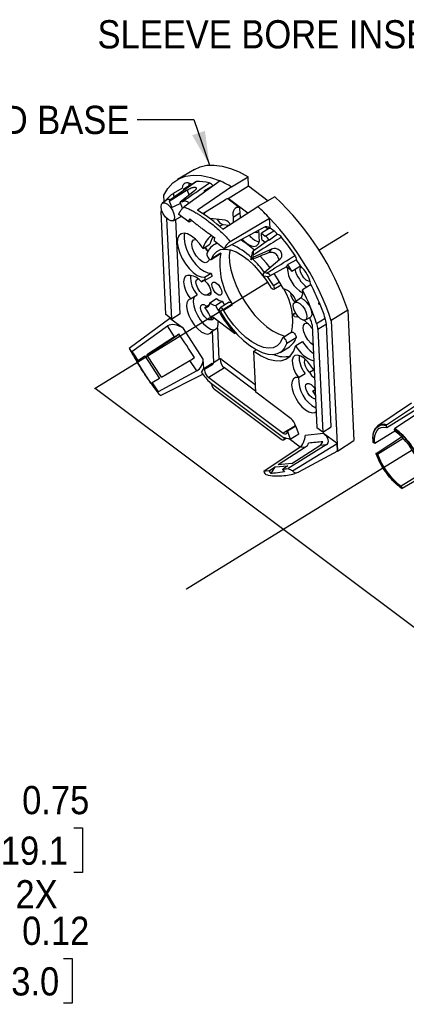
# Model space of a CAD drawing. Header units: inches. Extents: x 0.2 to 11, y 0 to 8.2.
# Tile 21 of 24: x 6 to 7.7, y 3.4 to 7.8. Entities that reach past the tile are written whole.
import ezdxf

# ---------------------------------------------------------------- set-up
doc = ezdxf.new("R2010")
doc.units = ezdxf.units.IN
doc.header["$MEASUREMENT"] = 0
doc.linetypes.add('SLD-Solid', pattern=[0])
for name, color, linetype, lineweight in [('DIMENSIONS', 140, 'SLD-Solid', 25), ('SLD-0', 7, 'SLD-Solid', 25), ('TEXT', 140, 'SLD-Solid', 25)]:
    doc.layers.add(name, color=color, linetype=linetype, lineweight=lineweight)
doc.styles.add('SLDTEXTSTYLE0', font='GOTHIC.TTF', dxfattribs={"width": 0.913})
doc.dimstyles.new('SLDDIMSTYLE8', dxfattribs={"dimtxt": 0.125, "dimasz": 0.15, "dimexe": 0, "dimexo": 0.0625, "dimgap": 0.03125, "dimtad": 0, "dimtih": 1, "dimtoh": 1, "dimrnd": 1e-09, "dimdsep": 46, "dimtxsty": 'SLDTEXTSTYLE0', "dimsah": 1, "dimcen": 0, "dimadec": 0, "dimazin": 2, "dimtfac": 1, "dimtofl": 0, "dimtmove": 0, "dimatfit": 3, "dimfxl": 0, "dimfrac": 2, "dimtolj": 1, "dimtzin": 12, "dimarcsym": 0})
doc.dimstyles.new('SLDDIMSTYLE9', dxfattribs={"dimtxt": 0.125, "dimasz": 0.15, "dimexe": 0, "dimexo": 0.0625, "dimgap": 0.03125, "dimtad": 0, "dimtih": 1, "dimtoh": 1, "dimrnd": 1e-09, "dimdsep": 46, "dimtxsty": 'SLDTEXTSTYLE0', "dimsah": 1, "dimcen": 0, "dimadec": 0, "dimazin": 2, "dimtfac": 1, "dimtofl": 0, "dimtmove": 0, "dimatfit": 3, "dimfxl": 0, "dimfrac": 2, "dimtolj": 1, "dimtzin": 12, "dimarcsym": 0})

# ---------------------------------------------------------------- blocks, each defined once
blk = doc.blocks.new('_D_10')
at = {"layer": 'DIMENSIONS'}
for p, q in [((4.8933, 3.8073), (5.5636, 4.1943)), ((5.5636, 4.1943), (5.8136, 4.1943)), ((5.9078, 4.2127), (5.8698, 4.2127)), ((5.8698, 4.2127), (5.8698, 4.0143)), ((6.2311, 4.2127), (6.2692, 4.2127)), ((6.2692, 4.2127), (6.2692, 4.0143)), ((5.8698, 4.0143), (5.9078, 4.0143)), ((6.2692, 4.0143), (6.2311, 4.0143))]:
    blk.add_line(p, q, dxfattribs=at)
blk.add_solid([(4.8933, 3.8073), (5.0382, 3.8563), (5.0082, 3.9083)], dxfattribs=at)
at = {"layer": 'DIMENSIONS', "char_height": 0.125, "attachment_point": 1, "style": 'SLDTEXTSTYLE0'}
for s, insert in [('%%c', (5.8136, 4.3978)), ('0.75', (6.0021, 4.3978)), ('19.1', (5.9078, 4.1739))]:
    blk.add_mtext(s, dxfattribs=dict(at, insert=insert))
blk = doc.blocks.new('_D_13')
at = {"layer": 'DIMENSIONS'}
for p, q in [((4.9996, 3.6348), (5.5323, 3.7776)), ((5.5323, 3.7776), (5.7511, 3.7776)), ((5.954, 3.6343), (5.9159, 3.6343)), ((5.9159, 3.6343), (5.9159, 3.4358)), ((6.1849, 3.6343), (6.223, 3.6343)), ((6.223, 3.6343), (6.223, 3.4358)), ((5.9159, 3.4358), (5.954, 3.4358)), ((6.223, 3.4358), (6.1849, 3.4358))]:
    blk.add_line(p, q, dxfattribs=at)
blk.add_solid([(4.9996, 3.6348), (5.1523, 3.6447), (5.1368, 3.7026)], dxfattribs=at)
at = {"layer": 'DIMENSIONS', "char_height": 0.125, "attachment_point": 1, "style": 'SLDTEXTSTYLE0'}
for s, insert in [('2X', (5.9725, 3.9809)), ('%%c', (5.8136, 3.8193)), ('0.12', (6.0021, 3.8193)), ('3.0', (5.954, 3.5955))]:
    blk.add_mtext(s, dxfattribs=dict(at, insert=insert))

msp = doc.modelspace()

# ---------------------------------------------------------------- linework, layer by layer
for p, q in [((6.764, 7.1262), (6.689, 7.0819)), ((6.7703, 7.0714), (6.6552, 6.9905)), ((6.7519, 7.0604), (6.7143, 7.0372)), ((6.8771, 7.0754), (6.7181, 6.9601)), ((6.928, 7.049), (7.0011, 7.0941)), ((7.003, 7.0533), (7.0011, 7.0941)), ((6.6527, 6.9859), (6.7316, 7.0357)), ((6.672, 7.0207), (6.7097, 7.044)), ((6.7642, 7.0322), (6.7006, 6.9807)), ((6.7143, 7.0372), (6.7181, 7.0347)), ((6.7407, 7.0132), (6.7316, 7.0357)), ((6.928, 7.0491), (6.7781, 6.9456)), ((6.8461, 7.0535), (6.8064, 7.031)), ((6.8096, 7.0264), (6.8064, 7.031)), ((6.9131, 6.9975), (7.003, 7.0533)), ((6.928, 7.049), (6.928, 7.0491)), ((7.003, 7.0533), (7.0901, 6.9879)), ((6.6426, 6.9916), (6.6218, 6.977)), ((6.6305, 6.9831), (6.6291, 7.0121)), ((6.6527, 6.9859), (6.6643, 6.9574)), ((6.7113, 6.9542), (6.7006, 6.9807)), ((6.8016, 6.9308), (6.9012, 6.9926)), ((6.9111, 6.997), (6.9636, 6.9576)), ((6.9995, 6.9326), (6.9131, 6.9975)), ((7.1198, 7.005), (7.0445, 6.9616)), ((6.6378, 6.4837), (6.6162, 6.9397)), ((6.8899, 6.8617), (7.0445, 6.9617)), ((6.9348, 6.9153), (6.9644, 6.9336)), ((6.6637, 6.4643), (6.6426, 6.9091)), ((6.67, 6.8989), (6.7058, 6.9182)), ((6.7013, 6.4875), (6.6815, 6.9051)), ((6.74, 6.8926), (6.6944, 6.9268)), ((6.7523, 6.9002), (6.74, 6.8926)), ((6.8338, 6.9093), (6.8321, 6.9093)), ((6.9002, 6.9024), (6.8338, 6.9093)), ((6.9223, 6.8068), (7.0966, 6.9107)), ((7.0966, 6.9106), (7.0966, 6.9107)), ((7.0987, 6.867), (7.0966, 6.9106)), ((6.8892, 6.8826), (6.8757, 6.8742)), ((6.8892, 6.8826), (6.9176, 6.8796)), ((7.0674, 6.8679), (6.8962, 6.7753)), ((7.0954, 6.8664), (7.06, 6.8446)), ((7.0614, 6.8156), (7.06, 6.8446)), ((7.06, 6.8446), (7.0775, 6.8314)), ((7.0775, 6.8314), (7.1152, 6.8546)), ((7.078, 6.8719), (7.0898, 6.863)), ((7.0963, 6.8657), (7.0954, 6.8664)), ((7.0963, 6.8657), (7.0987, 6.867)), ((7.1152, 6.8546), (7.0987, 6.867)), ((7.3148, 6.7688), (7.4433, 6.8482)), ((6.8626, 6.8006), (6.8492, 6.7923)), ((6.8962, 6.7753), (6.8506, 6.8096)), ((7.0916, 6.8126), (7.0234, 6.7647)), ((7.0614, 6.8156), (7.0781, 6.8031)), ((7.132, 6.8391), (7.0965, 6.8133)), ((6.8025, 6.7766), (6.8322, 6.7949)), ((6.8803, 6.7558), (6.8394, 6.7305)), ((6.8803, 6.7558), (6.8786, 6.7536)), ((7.0235, 6.7385), (7.1067, 6.7752)), ((7.094, 6.7586), (7.1067, 6.7752)), ((7.1191, 6.7567), (7.1184, 6.7557)), ((6.8377, 6.7283), (6.8786, 6.7536)), ((7.0235, 6.7385), (7.0138, 6.7259)), ((7.1413, 6.7282), (7.0743, 6.6696)), ((7.1362, 6.7335), (7.1355, 6.7326)), ((7.2158, 6.7261), (7.1763, 6.7057)), ((6.8086, 6.6491), (6.8382, 6.6674)), ((7.0647, 6.6571), (7.0743, 6.6696)), ((7.0968, 6.6548), (7.1732, 6.696)), ((7.1949, 6.6766), (7.2325, 6.6998)), ((6.3256, 6.1579), (7.0865, 6.6278)), ((6.7951, 6.6282), (6.8078, 6.636)), ((6.8122, 6.6357), (6.8418, 6.654)), ((7.1132, 6.6126), (7.1401, 6.6292)), ((6.8371, 6.5813), (6.8183, 6.5697)), ((7.1149, 6.5959), (7.1476, 6.6161)), ((7.2795, 6.6165), (7.2418, 6.5932)), ((6.7464, 6.5536), (6.776, 6.572)), ((6.8323, 6.5366), (6.8619, 6.5549)), ((6.8574, 6.5245), (6.887, 6.5428)), ((6.9181, 6.5384), (6.8772, 6.5131)), ((6.887, 6.5428), (6.8966, 6.5251)), ((7.2375, 6.5597), (7.2067, 6.5381)), ((6.8099, 6.5154), (6.8301, 6.5279)), ((6.8921, 6.503), (6.933, 6.5283)), ((7.4421, 6.5033), (7.3691, 6.457)), ((7.4421, 6.5033), (7.4695, 5.9263)), ((6.6554, 6.4672), (6.4757, 6.3344)), ((6.6637, 6.4643), (6.6378, 6.4837)), ((6.655, 6.4669), (6.6548, 6.4709)), ((6.7151, 6.4224), (6.6554, 6.4672)), ((6.7013, 6.4875), (6.6637, 6.4643)), ((6.9418, 6.3999), (6.8391, 6.4769)), ((6.8391, 6.4769), (6.8399, 6.4603)), ((6.8399, 6.4603), (6.8516, 6.4676)), ((7.2025, 6.4872), (7.2107, 6.4923)), ((7.2549, 6.4601), (7.2773, 6.4721)), ((7.3045, 6.4451), (7.3422, 6.4684)), ((7.3691, 6.457), (7.3965, 5.8792)), ((6.4877, 6.3201), (6.645, 6.4337)), ((6.6763, 6.3857), (6.645, 6.4337)), ((6.8031, 6.2872), (6.7151, 6.4224)), ((6.8423, 6.4107), (6.866, 6.4253)), ((6.8423, 6.4107), (6.8488, 6.2723)), ((6.866, 6.4253), (6.8725, 6.287)), ((7.1953, 6.406), (7.1544, 6.3807)), ((7.2839, 6.4387), (7.3056, 5.9827)), ((7.3098, 6.4192), (7.3474, 6.4425)), ((7.3098, 6.4192), (7.3314, 5.9633)), ((7.3691, 5.9865), (7.3474, 6.4425)), ((6.6763, 6.3857), (6.5533, 6.3062)), ((6.5543, 6.3046), (6.6839, 6.3877)), ((6.6972, 6.3963), (6.6836, 6.3875)), ((6.6839, 6.3877), (6.6836, 6.3875)), ((6.9418, 6.3999), (6.9471, 6.4032)), ((7.2135, 6.3814), (7.1726, 6.3561)), ((7.2121, 6.3464), (7.2417, 6.3647)), ((6.4877, 6.3201), (6.4757, 6.3344)), ((6.4877, 6.3201), (6.4973, 6.3053)), ((7.0262, 6.3213), (7.0374, 6.3283)), ((7.0348, 6.1401), (7.0262, 6.3213)), ((7.1429, 6.3167), (7.1838, 6.3419)), ((6.5123, 6.2796), (6.4973, 6.3053)), ((6.4973, 6.3053), (6.5134, 6.2805)), ((6.5089, 6.2765), (6.5452, 6.301)), ((6.509, 6.2765), (6.519, 6.2599)), ((6.5134, 6.2805), (6.5123, 6.2796)), ((6.5134, 6.2805), (6.5452, 6.301)), ((6.5452, 6.301), (6.6095, 6.2016)), ((6.618, 6.2066), (6.5533, 6.3062)), ((6.618, 6.2066), (6.7442, 6.2813)), ((6.7743, 6.235), (6.7442, 6.2813)), ((6.8051, 6.2454), (6.8031, 6.2872)), ((6.8488, 6.2723), (6.8725, 6.287)), ((6.8864, 6.2839), (7.0332, 6.1738)), ((6.7743, 6.235), (6.6033, 6.1425)), ((6.7952, 6.2273), (6.8049, 6.2453)), ((6.8049, 6.2453), (6.8426, 6.2685)), ((6.8078, 6.2417), (6.8454, 6.265)), ((6.8972, 6.2485), (6.827, 6.2051)), ((7.0346, 6.1455), (6.8972, 6.2485)), ((7.2728, 6.2286), (7.2911, 6.2399)), ((6.6095, 6.2016), (6.5772, 6.1824)), ((6.6141, 6.1259), (6.8006, 6.2206)), ((6.827, 6.2051), (7.1557, 5.9585)), ((7.2239, 6.2048), (7.2535, 6.2231)), ((6.3218, 6.1555), (6.3256, 6.1579)), ((6.3256, 6.1579), (8.2832, 4.6891)), ((6.5772, 6.1824), (6.5762, 6.1817)), ((6.5922, 6.1594), (6.5762, 6.1817)), ((6.5772, 6.1824), (6.5922, 6.1594)), ((6.5922, 6.1594), (6.6033, 6.1425)), ((7.1513, 5.943), (6.8333, 6.1816)), ((6.8393, 6.1765), (6.8392, 6.1772)), ((7.1478, 5.9311), (6.8528, 6.1525)), ((7.2883, 6.1471), (7.2975, 6.1528)), ((7.2883, 6.1471), (7.2978, 6.1472)), ((7.2987, 6.1272), (7.2883, 6.1471)), ((7.1914, 6.0227), (7.0348, 6.1401)), ((7.724, 6.0919), (7.5751, 5.9916)), ((7.6126, 5.9966), (7.7634, 6.097)), ((7.6146, 5.9845), (7.7746, 6.0833)), ((7.8011, 6.08), (7.6495, 5.98)), ((7.2102, 5.9922), (7.1557, 5.9585)), ((7.2104, 5.9911), (7.1728, 5.9679)), ((7.2131, 5.9905), (7.1755, 5.9673)), ((7.2253, 5.9561), (7.2131, 5.9905)), ((7.3314, 5.9633), (7.3056, 5.9827)), ((7.3314, 5.9633), (7.3691, 5.9865)), ((7.6146, 5.9845), (7.6117, 5.994)), ((7.6501, 5.9685), (7.6484, 5.9775)), ((7.1575, 5.9289), (7.1702, 5.9372)), ((7.1597, 5.9403), (7.16, 5.9359)), ((7.1646, 5.9388), (7.16, 5.9359)), ((7.1755, 5.9673), (7.1877, 5.9328)), ((7.2311, 5.8976), (7.1826, 5.934)), ((7.1877, 5.9328), (7.2253, 5.9561)), ((7.3348, 5.9575), (7.2536, 5.9492)), ((7.3945, 5.9127), (7.3348, 5.9575)), ((7.6501, 5.9685), (7.5618, 5.9139)), ((7.5671, 5.8698), (7.6798, 5.9426)), ((7.5735, 5.8663), (7.6874, 5.9366)), ((6.7296, 5.2696), (7.7267, 5.8854)), ((7.0714, 5.7913), (7.2275, 5.895)), ((7.2553, 5.8978), (7.1345, 5.8192)), ((7.3468, 5.9072), (7.178, 5.8022)), ((7.1943, 5.8253), (7.318, 5.9042)), ((7.1975, 5.7929), (7.3945, 5.9127)), ((7.2553, 5.8978), (7.2275, 5.895)), ((7.3468, 5.9072), (7.318, 5.9042)), ((7.3961, 5.8797), (7.3945, 5.9127)), ((7.3965, 5.8792), (7.4695, 5.9263)), ((7.5618, 5.9139), (7.5547, 5.9178)), ((7.3961, 5.8797), (7.2238, 5.7872)), ((7.5735, 5.8663), (7.5668, 5.8686)), ((7.0953, 5.7937), (7.1204, 5.81)), ((7.1036, 5.7808), (7.1204, 5.81)), ((7.1204, 5.81), (7.1776, 5.8147)), ((7.1943, 5.8253), (7.1345, 5.8192)), ((7.1776, 5.8147), (7.1542, 5.7997)), ((7.1542, 5.7997), (7.1691, 5.8012)), ((7.1554, 5.7971), (7.1542, 5.7997)), ((7.1691, 5.8012), (7.1554, 5.7971)), ((7.1554, 5.7971), (7.1617, 5.7877)), ((7.1691, 5.8012), (7.178, 5.8022)), ((7.0714, 5.7913), (7.0815, 5.7923)), ((7.089, 5.7737), (7.0814, 5.7753)), ((7.0815, 5.7923), (7.0953, 5.7937)), ((7.0965, 5.7912), (7.0815, 5.7923)), ((7.0953, 5.7937), (7.0965, 5.7912)), ((7.1036, 5.7808), (7.0965, 5.7912)), ((7.7671, 5.779), (7.6788, 5.7244)), ((7.7661, 5.7631), (7.6822, 5.7148)), ((7.6788, 5.7244), (7.6805, 5.7155)), ((7.1591, 5.5325), (7.159, 5.5348)), ((6.7297, 5.2674), (6.7296, 5.2696))]:
    msp.add_line(p, q)
at = {"flags": 128}
for points in [[(6.764, 7.1262), (6.7894, 7.1378), (6.819, 7.1445), (6.8513, 7.1456), (6.8861, 7.141), (6.9229, 7.1308), (6.9613, 7.1151), (7.0011, 7.0941)], [(6.6291, 7.0121), (6.6466, 7.0426), (6.6687, 7.0671), (6.695, 7.0852), (6.7252, 7.0967), (6.759, 7.1015), (6.7958, 7.0994), (6.8354, 7.0907), (6.8771, 7.0752)], [(6.7729, 7.0724), (6.7382, 7.0481), (6.6542, 6.9893)], [(6.7519, 7.0604), (6.7438, 7.0644), (6.7362, 7.0667), (6.7292, 7.0672), (6.7231, 7.0659), (6.7179, 7.0628), (6.7139, 7.0581), (6.7112, 7.0517), (6.7097, 7.044)], [(6.7398, 7.0658), (6.7391, 7.0539), (6.7392, 7.0526)], [(6.7556, 7.0611), (6.7538, 7.0608), (6.7519, 7.0604)], [(6.6162, 6.9609), (6.6179, 6.9721), (6.6239, 6.9781), (6.6334, 6.9781), (6.6448, 6.972), (6.6564, 6.9608), (6.6666, 6.9461), (6.6736, 6.9303), (6.6765, 6.9156), (6.6749, 6.9044), (6.6688, 6.8984), (6.6594, 6.8984), (6.648, 6.9045), (6.6363, 6.9157), (6.6262, 6.9304), (6.6191, 6.9462), (6.6162, 6.9609)], [(6.806, 6.9278), (6.8121, 6.9351), (6.8134, 6.9381)], [(6.9636, 6.9576), (6.9562, 6.9583), (6.9496, 6.9571), (6.9439, 6.9541), (6.9395, 6.9493), (6.9363, 6.9428), (6.9344, 6.9349), (6.9339, 6.9256), (6.9348, 6.9153)], [(6.9651, 6.9585), (6.9639, 6.9517), (6.9644, 6.9336)], [(6.9644, 6.9336), (6.9656, 6.9151), (6.9662, 6.9119)], [(6.9348, 6.9153), (6.936, 6.8968), (6.9367, 6.8928)], [(6.8025, 6.7766), (6.7867, 6.7985), (6.7692, 6.8172), (6.7512, 6.8316), (6.7338, 6.8407), (6.7181, 6.844), (6.7049, 6.8414), (6.6953, 6.8329), (6.6896, 6.8191), (6.6883, 6.8008), (6.6915, 6.7792), (6.6989, 6.7556), (6.7102, 6.7314), (6.7245, 6.7081), (6.7411, 6.6872), (6.7589, 6.67), (6.7768, 6.6574), (6.7937, 6.6503), (6.8086, 6.6491)], [(6.7211, 6.8438), (6.7192, 6.8374), (6.718, 6.8191), (6.7211, 6.7975), (6.7286, 6.7739), (6.7398, 6.7497), (6.7541, 6.7264), (6.7707, 6.7055), (6.7885, 6.6883), (6.8064, 6.6757), (6.8233, 6.6686), (6.8382, 6.6674)], [(7.0483, 6.8519), (7.0465, 6.849), (7.0394, 6.8457), (7.0304, 6.8479)], [(6.8286, 6.7313), (6.827, 6.7232), (6.821, 6.7153), (6.8113, 6.7134), (6.7991, 6.7177), (6.7858, 6.7277), (6.7731, 6.7421), (6.7625, 6.7592), (6.7553, 6.777), (6.7523, 6.7934), (6.7539, 6.8063), (6.7599, 6.8141), (6.7696, 6.816), (6.7706, 6.8159)], [(6.8474, 6.8298), (6.8409, 6.8187), (6.8322, 6.7949)], [(6.9755, 6.8182), (6.9797, 6.8136), (6.9961, 6.7988), (7.0122, 6.7893), (7.0267, 6.7856), (7.0386, 6.7881), (7.0469, 6.7966), (7.051, 6.8105), (7.0504, 6.8286)], [(7.0965, 6.8133), (7.0932, 6.8133), (7.0916, 6.8126)], [(6.81, 6.7811), (6.8176, 6.7695), (6.8207, 6.7655)], [(6.8115, 6.7821), (6.8184, 6.7702), (6.8227, 6.7608)], [(6.8394, 6.7305), (6.8491, 6.7497), (6.8627, 6.7635), (6.8799, 6.7717), (6.9003, 6.7741), (6.9233, 6.7705), (6.9482, 6.7611), (6.9744, 6.7461), (7.0013, 6.7259), (7.0279, 6.7011), (7.0537, 6.6723), (7.078, 6.6403), (7.1, 6.606)], [(6.9213, 6.771), (6.921, 6.7697), (6.9182, 6.7438), (6.9196, 6.7145), (6.9252, 6.6824), (6.9348, 6.6483), (6.9482, 6.6132), (6.9651, 6.5779), (6.985, 6.5433), (7.0074, 6.5105), (7.0317, 6.4801), (7.0573, 6.453), (7.0835, 6.4299), (7.1097, 6.4114), (7.1351, 6.398), (7.1591, 6.39), (7.1671, 6.3885)], [(6.8195, 6.7529), (6.8192, 6.7488), (6.8204, 6.7437), (6.823, 6.7383), (6.8265, 6.7334), (6.8306, 6.7297), (6.8344, 6.7279), (6.8375, 6.7282), (6.8394, 6.7305)], [(7.0985, 6.6913), (7.0826, 6.7115), (7.0551, 6.7427)], [(7.276, 6.631), (7.2682, 6.6312), (7.2584, 6.6364), (7.2484, 6.646), (7.2397, 6.6586), (7.2337, 6.6722), (7.2312, 6.6848), (7.2326, 6.6944), (7.2348, 6.6976)], [(6.7459, 6.6564), (6.7336, 6.6576), (6.7239, 6.6532), (6.7179, 6.6435), (6.7158, 6.6294), (6.718, 6.6118), (6.7242, 6.5923), (6.7339, 6.5724), (6.7464, 6.5536)], [(6.8183, 6.5697), (6.8094, 6.5698), (6.7987, 6.5757), (6.7878, 6.5866), (6.7786, 6.6006), (6.7726, 6.6154), (6.7708, 6.6285), (6.7734, 6.638), (6.78, 6.642), (6.7806, 6.6421)], [(6.8072, 6.6356), (6.8092, 6.6341), (6.8201, 6.6232), (6.8292, 6.6092), (6.8353, 6.5945), (6.8371, 6.5813), (6.8345, 6.5719), (6.8278, 6.5678), (6.8183, 6.5697)], [(6.8851, 6.582), (6.8839, 6.5739), (6.8795, 6.5695), (6.8726, 6.5695), (6.8643, 6.5739), (6.8558, 6.5821), (6.8484, 6.5928), (6.8432, 6.6044), (6.8411, 6.6151), (6.8423, 6.6232), (6.8467, 6.6276), (6.8536, 6.6276), (6.8619, 6.6232), (6.8704, 6.615), (6.8778, 6.6043), (6.883, 6.5927), (6.8851, 6.582)], [(7.1132, 6.6126), (7.0904, 6.6483), (7.087, 6.6531)], [(7.1573, 6.5984), (7.1348, 6.6379), (7.1169, 6.6657)], [(7.1132, 6.6126), (7.1158, 6.6071), (7.1169, 6.602), (7.1165, 6.598), (7.1146, 6.5958), (7.1115, 6.5955), (7.1076, 6.5974), (7.1036, 6.6011), (7.1, 6.606)], [(6.7464, 6.5536), (6.7366, 6.5479), (6.7306, 6.5366), (6.729, 6.5207), (6.7317, 6.5014), (6.7388, 6.4802), (6.7495, 6.4586), (6.763, 6.4384), (6.7784, 6.421), (6.7945, 6.4078), (6.8101, 6.3997), (6.8239, 6.3975), (6.8349, 6.4013), (6.8423, 6.4107)], [(6.7657, 6.5655), (6.7605, 6.5557), (6.7586, 6.5405), (6.7608, 6.5221), (6.7671, 6.5016), (6.777, 6.4806), (6.7898, 6.4606), (6.8045, 6.4429), (6.82, 6.429), (6.8354, 6.4198), (6.8494, 6.4159), (6.8506, 6.4158)], [(6.9181, 6.5384), (6.9184, 6.5385), (6.9216, 6.5388), (6.9254, 6.5369), (6.9295, 6.5332), (6.933, 6.5283)], [(7.2012, 6.522), (7.2028, 6.5332), (7.2089, 6.5392), (7.2183, 6.5392), (7.2297, 6.5331), (7.2414, 6.5219), (7.2515, 6.5072), (7.2586, 6.4914), (7.2615, 6.4768), (7.2598, 6.4656), (7.2538, 6.4595), (7.2443, 6.4596), (7.2329, 6.4657), (7.2213, 6.4769), (7.2111, 6.4915), (7.2041, 6.5074), (7.2012, 6.522)], [(7.2773, 6.4721), (7.2809, 6.4753), (7.284, 6.4841), (7.2832, 6.4962), (7.2789, 6.5104), (7.2714, 6.5249), (7.2617, 6.5379), (7.251, 6.5478), (7.2404, 6.5536)], [(6.8393, 6.4621), (6.8362, 6.46), (6.8281, 6.46), (6.8183, 6.4653), (6.8082, 6.4749), (6.7995, 6.4875), (6.7935, 6.5011), (6.791, 6.5136), (6.7924, 6.5232), (6.7976, 6.5284), (6.8057, 6.5284), (6.8155, 6.5231), (6.8185, 6.5207)], [(6.8789, 6.4965), (6.8764, 6.5019), (6.8752, 6.507), (6.8756, 6.511), (6.8775, 6.5133), (6.8807, 6.5135), (6.8845, 6.5116), (6.8886, 6.5079), (6.8921, 6.503)], [(6.8789, 6.4965), (6.9017, 6.4607), (6.9267, 6.4271), (6.9533, 6.3965), (6.9809, 6.3695), (7.0088, 6.3467), (7.0365, 6.3288), (7.0632, 6.316), (7.0883, 6.3088), (7.1114, 6.3072), (7.1317, 6.3113), (7.149, 6.321), (7.1627, 6.336), (7.1726, 6.3561)], [(7.1527, 6.3785), (7.1431, 6.3594), (7.1294, 6.3455), (7.1122, 6.3373), (7.0918, 6.3349), (7.0688, 6.3385), (7.0439, 6.348), (7.0177, 6.363), (6.9909, 6.3832), (6.9642, 6.408), (6.9384, 6.4368), (6.9142, 6.4687), (6.8921, 6.503)], [(7.2025, 6.4872), (7.2126, 6.4882), (7.213, 6.4884)], [(7.227, 6.4707), (7.221, 6.4726), (7.206, 6.4738)], [(7.1953, 6.406), (7.1955, 6.4061), (7.1986, 6.4064), (7.2025, 6.4046), (7.2065, 6.4009), (7.2101, 6.396), (7.2127, 6.3906), (7.2139, 6.3854), (7.2135, 6.3814)], [(7.2881, 6.3503), (7.2789, 6.3577), (7.2662, 6.3722), (7.2555, 6.3893), (7.2483, 6.4071), (7.2453, 6.4234), (7.2469, 6.4363), (7.2529, 6.4442), (7.2626, 6.4461), (7.2636, 6.446)], [(7.1726, 6.3561), (7.173, 6.3602), (7.1718, 6.3653), (7.1692, 6.3707), (7.1656, 6.3757), (7.1616, 6.3793), (7.1577, 6.3811), (7.1546, 6.3808), (7.1527, 6.3785)], [(7.0262, 6.3213), (7.0587, 6.301), (7.09, 6.2872), (7.1192, 6.2801), (7.1456, 6.2799), (7.1687, 6.2867), (7.1877, 6.3003), (7.2023, 6.3204), (7.2121, 6.3464)], [(7.2787, 6.2567), (7.2648, 6.2753), (7.2495, 6.2903), (7.2342, 6.3005), (7.2201, 6.3049), (7.2085, 6.3032), (7.2004, 6.2956), (7.1965, 6.2826), (7.1972, 6.2654), (7.2023, 6.2456), (7.2115, 6.2248), (7.2239, 6.2048)], [(7.2728, 6.2286), (7.2627, 6.2415), (7.2552, 6.2562), (7.2514, 6.2704), (7.2521, 6.2817), (7.2544, 6.286)], [(7.2935, 6.236), (7.2919, 6.2387), (7.2787, 6.2567)], [(7.2239, 6.2048), (7.2113, 6.2049), (7.2017, 6.1994), (7.1957, 6.1887), (7.1938, 6.1736), (7.196, 6.1552), (7.2023, 6.1347), (7.2121, 6.1137), (7.2248, 6.0937), (7.2395, 6.076), (7.2551, 6.0621), (7.2705, 6.0528), (7.2845, 6.0488), (7.2962, 6.0505), (7.3021, 6.0546)], [(7.2995, 6.1108), (7.2929, 6.1113), (7.2831, 6.1165), (7.2731, 6.1261), (7.2644, 6.1387), (7.2583, 6.1523), (7.2558, 6.1649), (7.2573, 6.1745), (7.2624, 6.1796), (7.2705, 6.1796), (7.2803, 6.1744), (7.2904, 6.1648), (7.2974, 6.155)], [(7.5618, 5.9139), (7.5608, 5.9315), (7.5621, 5.9472), (7.5658, 5.9605), (7.5718, 5.9713), (7.5798, 5.9792), (7.5898, 5.9841), (7.6015, 5.9859), (7.6146, 5.9845)], [(7.16, 5.9359), (7.1598, 5.9332), (7.1592, 5.9311), (7.1582, 5.9295), (7.1567, 5.9285), (7.1548, 5.9282), (7.1527, 5.9285), (7.1503, 5.9295), (7.1478, 5.9311)], [(7.1728, 5.9679), (7.173, 5.9635), (7.1725, 5.9598), (7.1711, 5.957), (7.1691, 5.9551), (7.1664, 5.9544), (7.1631, 5.9547), (7.1595, 5.9561), (7.1557, 5.9585)], [(7.3965, 5.8792), (7.3936, 5.878), (7.3928, 5.8777)]]:
    msp.add_lwpolyline(points, dxfattribs=at)
for centre, radius, start, end in [((6.7735, 7.0667), 0.00567, 96.6593, 124.8977), ((6.7784, 6.8601), 0.2124, 76.1147, 91.4937), ((6.8218, 7.0389), 0.0284, 31.0305, 74.5734), ((6.6835, 6.6379), 0.4784, 59.2652, 66.1324), ((6.7413, 6.9095), 0.131, 121.9199, 144.0869), ((6.7415, 7.0152), 0.0697, 175.4382, 190.0997), ((6.7434, 6.8927), 0.1474, 97.6359, 101.4064), ((6.7913, 6.9846), 0.0488, 65.4014, 72.0352), ((6.6501, 6.9774), 0.0161, 64.3173, 117.8626), ((6.284, 6.1138), 1.2218, 18.5905, 46.8399), ((6.6652, 6.9428), 0.0491, 167.5607, 183.6058), ((6.4094, 6.3378), 0.7109, 47.4771, 58.762), ((6.3819, 6.2329), 0.9849, 43.4829, 47.7249), ((6.9025, 6.9202), 0.0399, 200.8099, 250.5698), ((6.8877, 6.8661), 0.0384, 25.4656, 70.9807), ((6.1868, 6.0554), 1.2486, 18.7612, 43.2297), ((6.9597, 6.8323), 0.0907, 357.6439, 15.7534), ((7.0429, 6.7598), 0.1192, 41.6573, 52.6833), ((6.8896, 6.7594), 0.0887, 124.163, 168.8375), ((6.8847, 6.7345), 0.0677, 107.3335, 164.2279), ((6.7592, 6.4777), 0.3967, 47.1586, 58.1165), ((7.0809, 6.8958), 0.0961, 219.2261, 251.2079), ((7.0032, 6.7342), 0.1224, 40.2798, 52.5816), ((7.1251, 6.8123), 0.0276, 31.2583, 75.6218), ((6.2212, 6.0787), 1.1915, 34.0181, 38.882), ((7.1843, 6.7063), 0.308, 170.7598, 215.3242), ((6.8219, 6.5376), 0.2769, 45.8131, 67.2739), ((6.6627, 6.3585), 0.5165, 37.1225, 45.8835), ((7.1744, 6.7219), 0.0416, 5.8458, 34.22), ((6.1984, 6.0619), 1.215, 31.6687, 33.1392), ((7.2875, 6.7808), 0.4633, 194.1651, 195.8801), ((7.1405, 6.6202), 0.0783, 46.0496, 69.1581), ((7.1675, 6.7032), 0.00918, 308.7567, 16.245), ((7.3118, 6.6992), 0.1378, 183.4101, 239.9851), ((6.161, 6.0389), 1.2147, 31.6686, 33.2993), ((7.3551, 6.7262), 0.1533, 195.8143, 232.1714), ((7.1263, 6.5851), 0.1563, 11.5905, 47.2141), ((6.7403, 6.5897), 0.0669, 35.0598, 85.196), ((6.8687, 6.6523), 0.1226, 178.0625, 220.921), ((6.8086, 6.6208), 0.0154, 76.4395, 151.2651), ((7.2578, 6.7625), 0.4633, 194.1651, 195.8801), ((7.1318, 6.5154), 0.0868, 18.7163, 72.9727), ((6.9321, 6.4574), 0.2669, 348.4153, 31.871), ((7.2448, 6.5819), 0.056, 181.6251, 229.523), ((7.1981, 6.5822), 0.0451, 330.6517, 14.223), ((6.2876, 6.1018), 1.0733, 18.6586, 27.252), ((6.2745, 6.1013), 1.1293, 22.7689, 27.1405), ((6.8113, 6.5365), 0.0211, 266.2339, 0.3754), ((6.8637, 6.5697), 0.0456, 226.4903, 262.0083), ((6.8933, 6.588), 0.0456, 226.4903, 262.0083), ((6.2822, 6.1071), 1.0572, 24.9819, 25.3686), ((7.2314, 6.4978), 0.0936, 19.2433, 25.6601), ((6.668, 6.4024), 0.1815, 18.634, 38.5474), ((7.4498, 6.8348), 0.6688, 207.6463, 220.5667), ((6.3946, 6.151), 0.9994, 18.515, 22.2036), ((6.8123, 6.4446), 0.0571, 340.2019, 10.3911), ((6.7568, 6.3605), 0.4633, 14.1651, 15.8801), ((7.1418, 6.3164), 0.1779, 36.5331, 53.2074), ((6.4334, 6.1682), 0.894, 18.4822, 19.8043), ((7.2351, 6.4355), 0.0489, 3.6989, 19.2338), ((7.2498, 6.4362), 0.0978, 3.6989, 19.2338), ((7.2122, 6.4129), 0.0978, 3.6989, 19.2338), ((7.145, 6.402), 0.0716, 302.8815, 343.2315), ((7.405, 6.4653), 0.1918, 211.6377, 233.1294), ((7.3312, 6.407), 0.1337, 206.9837, 252.6957), ((6.8772, 6.2753), 0.0126, 43.2649, 111.8069), ((6.9223, 6.2846), 0.044, 175.7921, 235.2431), ((7.1602, 6.4085), 0.111, 245.6049, 284.8023), ((7.3433, 6.298), 0.1169, 177.2614, 219.8221), ((7.8169, 7.0517), 1.2939, 218.5508, 218.7525), ((6.8569, 6.2442), 0.0492, 182.9068, 232.5554), ((7.8545, 7.0749), 1.2939, 218.5508, 218.7525), ((6.8547, 6.2651), 0.00933, 129.285, 180.9472), ((7.839, 7.0591), 1.3347, 218.5509, 221.1076), ((7.3663, 6.1965), 0.1417, 176.3684, 242.7358), ((7.3343, 6.2605), 0.0693, 207.3745, 235.4994), ((6.875, 6.1808), 0.036, 186.9187, 231.8859), ((7.1585, 5.9813), 0.0528, 10.6688, 51.4504), ((7.2756, 6.2754), 0.2917, 257.0844, 257.6289), ((7.6231, 5.9392), 0.071, 132.5109, 196.1786), ((7.5995, 5.9515), 0.0469, 73.7915, 121.3739), ((7.4598, 5.7189), 0.3227, 19.1724, 53.9989), ((7.2622, 6.268), 0.3434, 251.1514, 257.4736), ((7.238, 6.2522), 0.2917, 257.0844, 257.6289), ((7.4735, 5.7275), 0.2987, 19.3904, 53.7809), ((7.8719, 5.9758), 0.3227, 199.1724, 233.9989), ((7.8553, 5.9655), 0.2987, 199.3904, 233.7809)]:
    msp.add_arc(centre, radius, start, end)
for centre, major_axis, ratio, start_param, end_param in [((6.8533, 6.4783), (-0.1312, 0.581), 0.331476, 0.425922, 0.438036), ((6.6597, 6.9741), (-0.0038, 0.0168), 0.331476, 0.135528, 0.360768), ((5.7975, 5.9039), (3.5388, 1.9534), 0.131166, 1.24065, 1.251725), ((6.8861, 6.4747), (0.7588, 0.172), 0.68979, 1.646371, 1.659678), ((6.7181, 6.9695), (0.0222, 0.005), 0.68979, 0.080371, 1.760996), ((6.902, 6.9633), (0.0231, 0.0319), 0.561437, 0.521501, 0.940562), ((7.0682, 6.8387), (0.0253, 0.0302), 0.592967, 6.10527, 7.265899), ((5.7897, 6.0681), (3.5669, 1.5136), 0.035186, 1.181566, 1.205607), ((7.0199, 6.7431), (0.0042, 0.0219), 0.172343, 4.968472, 8.332533), ((6.8426, 6.427), (0.1372, 0.7115), 0.172343, 5.178906, 5.19094), ((6.8522, 6.5001), (0.1443, 0.7479), 0.172343, 5.069789, 5.083096), ((7.0764, 6.6615), (0.0225, -0.0043), 0.318887, 4.51125, 7.595614), ((6.8871, 6.4528), (0.7775, -0.1502), 0.318887, 1.377582, 1.389697), ((6.8094, 6.472), (0.7395, -0.1429), 0.318887, 1.272173, 1.28058), ((6.6874, 6.4012), (0.0488, -0.0251), 0.59733, 1.293714, 2.847057), ((6.6903, 6.3967), (0.0327, 0.022), 0.037901, 4.243764, 4.854468), ((18.6887, -12.0439), (-14.66, 22.4987), 0.001308, 5.664362, 5.672452), ((6.7582, 6.2924), (0.0333, 0.021), 0.054173, 4.245177, 4.86397), ((6.772, 6.2711), (0.0196, 0.0377), 0.639102, 3.898059, 5.451402), ((7.2253, 5.931), (0.0171, 0.0394), 0.574451, 3.867203, 5.420546), ((7.3034, 5.939), (0.0515, -0.0228), 0.567376, 5.915168, 7.468511), ((7.2381, 5.9323), (-0.0044, 0.0391), 0.854517, 3.546494, 4.165287), ((-3.7687, 4.8056), (13.5292, 1.3487), 0.00117, 0.608418, 0.616508), ((7.3008, 5.9387), (-0.0033, 0.0392), 0.870754, 3.569823, 4.180526)]:
    msp.add_ellipse(centre, major_axis=major_axis, ratio=ratio, start_param=start_param, end_param=end_param)
for points, knots in [([(6.7105, 6.9836), (6.7182, 6.9889), (6.7578, 7.0165), (6.7974, 7.044), (6.8294, 7.0662)], [0, 0, 0, 0, 0.193891, 1, 1, 1, 1]), ([(6.7316, 7.0357), (6.7344, 7.0374), (6.7401, 7.0407), (6.7494, 7.0447), (6.7582, 7.0473), (6.7654, 7.0481), (6.7704, 7.047), (6.7725, 7.0441), (6.7715, 7.0398), (6.7682, 7.0356), (6.7652, 7.033), (6.7642, 7.0322)], [0, 0, 0, 0, 0.118222, 0.23644, 0.354681, 0.472524, 0.589822, 0.706968, 0.824506, 0.942583, 1, 1, 1, 1]), ([(6.6944, 6.9268), (6.6947, 6.9278), (6.6955, 6.9299), (6.6968, 6.933), (6.6983, 6.9361), (6.7, 6.9392), (6.7024, 6.9433), (6.7051, 6.9472), (6.7081, 6.9508), (6.7105, 6.9534), (6.7129, 6.9558), (6.7155, 6.9581), (6.7172, 6.9594), (6.7181, 6.9601)], [0, 0, 0, 0, 0.0813, 0.163139, 0.246706, 0.330885, 0.412192, 0.577744, 0.66224, 0.744862, 0.828167, 0.91369, 1, 1, 1, 1]), ([(6.7181, 6.9601), (6.7239, 6.958), (6.7357, 6.9537), (6.753, 6.9451), (6.7696, 6.9357), (6.7874, 6.9245), (6.8044, 6.9128), (6.8228, 6.8993), (6.8424, 6.8842), (6.8635, 6.8668), (6.8848, 6.8476), (6.9044, 6.8283), (6.9164, 6.814), (6.9223, 6.8068)], [0, 0, 0, 0, 0.079988, 0.162617, 0.250753, 0.323252, 0.423916, 0.500824, 0.591055, 0.707444, 0.804476, 0.902269, 1, 1, 1, 1]), ([(6.74, 6.8926), (6.74, 6.8934), (6.7401, 6.8951), (6.7405, 6.8979), (6.741, 6.9007), (6.7417, 6.9033), (6.7425, 6.9056), (6.7429, 6.9069), (6.7432, 6.9076)], [0, 0, 0, 0, 0.184244, 0.369757, 0.559286, 0.750209, 0.874905, 1, 1, 1, 1]), ([(6.7432, 6.9076), (6.7472, 6.9043), (6.7553, 6.8978), (6.7676, 6.888), (6.7802, 6.8782), (6.7936, 6.868), (6.8078, 6.8574), (6.8229, 6.8464), (6.8382, 6.8354), (6.8487, 6.8281), (6.8539, 6.8245)], [0, 0, 0, 0, 0.116802, 0.23363, 0.35054, 0.467478, 0.600506, 0.733576, 0.866768, 1, 1, 1, 1]), ([(6.8539, 6.8245), (6.8535, 6.8235), (6.8528, 6.8216), (6.8519, 6.8188), (6.8513, 6.8159), (6.8509, 6.8134), (6.8507, 6.8113), (6.8506, 6.8102), (6.8506, 6.8096)], [0, 0, 0, 0, 0.1842109, 0.3697116, 0.5592636, 0.7502079, 0.8749085, 1, 1, 1, 1]), ([(6.9223, 6.8068), (6.9215, 6.8063), (6.9198, 6.8053), (6.9172, 6.8034), (6.9147, 6.8014), (6.9123, 6.7992), (6.91, 6.7969), (6.9078, 6.7945), (6.9057, 6.792), (6.9037, 6.7893), (6.9019, 6.7865), (6.9002, 6.7837), (6.8986, 6.7808), (6.8975, 6.7784), (6.8967, 6.7766), (6.8964, 6.7758), (6.8962, 6.7753)], [0, 0, 0, 0, 0.075531, 0.151607, 0.229381, 0.307733, 0.38326, 0.459295, 0.536898, 0.615027, 0.692759, 0.770995, 0.850786, 0.931098, 0.965529, 1, 1, 1, 1]), ([(7.1487, 6.8266), (7.1366, 6.8189), (7.0952, 6.7927), (7.0539, 6.7664), (7.0246, 6.7479)], [0, 0, 0, 0, 0.293357, 1, 1, 1, 1]), ([(7.094, 6.7586), (7.0969, 6.7594), (7.1027, 6.7611), (7.1117, 6.76), (7.1169, 6.7577), (7.1191, 6.7567)], [0, 0, 0, 0, 0.366197, 0.732398, 1, 1, 1, 1]), ([(7.1067, 6.7752), (7.1097, 6.7761), (7.1157, 6.7781), (7.1257, 6.7771), (7.1351, 6.7732), (7.1429, 6.7666), (7.1481, 6.7581), (7.1503, 6.7486), (7.1491, 6.7393), (7.1456, 6.7324), (7.1424, 6.7293), (7.1413, 6.7282)], [0, 0, 0, 0, 0.118221, 0.23644, 0.354681, 0.472524, 0.589822, 0.706967, 0.824505, 0.942582, 1, 1, 1, 1]), ([(7.1355, 6.7326), (7.1347, 6.7357), (7.1332, 6.7419), (7.1271, 6.7502), (7.1213, 6.7539), (7.1184, 6.7557)], [0, 0, 0, 0, 0.330098, 0.6602073, 1, 1, 1, 1]), ([(7.0834, 6.6673), (7.0915, 6.6723), (7.1333, 6.6983), (7.1751, 6.7243), (7.2088, 6.7453)], [0, 0, 0, 0, 0.19267, 1, 1, 1, 1]), ([(7.1362, 6.7335), (7.1366, 6.7303), (7.1371, 6.7267), (7.1357, 6.7236), (7.1356, 6.7232)], [0, 0, 0, 0, 0.86731, 1, 1, 1, 1]), ([(7.3198, 6.5287), (7.3187, 6.5287), (7.3172, 6.5288), (7.3154, 6.5294), (7.3143, 6.5302), (7.3138, 6.5312), (7.3136, 6.5324), (7.3138, 6.5341), (7.3146, 6.5362), (7.3154, 6.5377), (7.3158, 6.5384)], [0, 0, 0, 0, 0.2391225, 0.3431875, 0.4484635, 0.5111906, 0.5739106, 0.6656193, 0.8422197, 1, 1, 1, 1]), ([(6.4763, 6.3335), (6.4771, 6.332), (6.4845, 6.3181), (6.4954, 6.299), (6.5059, 6.2817), (6.509, 6.2765)], [0, 0, 0, 0, 0.07583, 0.725195, 1, 1, 1, 1]), ([(6.5089, 6.2765), (6.5093, 6.2769), (6.5097, 6.2775), (6.5118, 6.2792), (6.5123, 6.2796)], [0, 0, 0, 0, 0.737471, 1, 1, 1, 1]), ([(6.5728, 6.1784), (6.558, 6.2001), (6.536, 6.2323), (6.5156, 6.2656), (6.5089, 6.2765)], [0, 0, 0, 0, 0.671996, 1, 1, 1, 1]), ([(6.519, 6.2599), (6.5312, 6.2408), (6.5483, 6.2139), (6.5665, 6.1872), (6.572, 6.1796), (6.5723, 6.1792)], [0, 0, 0, 0, 0.703566, 0.986666, 1, 1, 1, 1]), ([(6.5723, 6.1792), (6.5807, 6.1673), (6.5923, 6.151), (6.6043, 6.1355), (6.6075, 6.1314)], [0, 0, 0, 0, 0.734666, 1, 1, 1, 1]), ([(6.5762, 6.1817), (6.5748, 6.1805), (6.573, 6.179), (6.5729, 6.1786), (6.5728, 6.1784)], [0, 0, 0, 0, 0.736362, 1, 1, 1, 1]), ([(6.6141, 6.1259), (6.6114, 6.1276), (6.6058, 6.1312), (6.6041, 6.1386), (6.6033, 6.1425)], [0, 0, 0, 0, 0.475022, 1, 1, 1, 1]), ([(7.5547, 5.9178), (7.5541, 5.9301), (7.5529, 5.9552), (7.5613, 5.9793), (7.5723, 5.9854), (7.5762, 5.9876)], [0, 0, 0, 0, 0.382354, 0.7832252, 1, 1, 1, 1]), ([(7.5762, 5.9876), (7.579, 5.9901), (7.5879, 5.9977), (7.6021, 5.9955), (7.6117, 5.994)], [0, 0, 0, 0, 0.325, 1, 1, 1, 1]), ([(7.6126, 5.9966), (7.6125, 5.9965), (7.6121, 5.9962), (7.6118, 5.9956), (7.6116, 5.995), (7.6116, 5.9944), (7.6117, 5.9941), (7.6117, 5.994)], [0, 0, 0, 0, 0.2185814, 0.437149, 0.6561082, 0.8758508, 1, 1, 1, 1]), ([(7.6495, 5.98), (7.6494, 5.9798), (7.649, 5.9796), (7.6487, 5.979), (7.6484, 5.9784), (7.6483, 5.9779), (7.6484, 5.9776), (7.6484, 5.9775)], [0, 0, 0, 0, 0.218581, 0.437149, 0.656108, 0.875851, 1, 1, 1, 1]), ([(7.6484, 5.9775), (7.6594, 5.9693), (7.682, 5.9524), (7.7149, 5.9139), (7.7435, 5.8697), (7.7559, 5.8393), (7.762, 5.8244)], [0, 0, 0, 0, 0.244089, 0.5, 0.755911, 1, 1, 1, 1]), ([(7.5547, 5.9193), (7.5546, 5.9192), (7.5544, 5.919), (7.5542, 5.9187), (7.5542, 5.9183), (7.5544, 5.918), (7.5546, 5.9179), (7.5547, 5.9178)], [0, 0, 0, 0, 0.143917, 0.383369, 0.623249, 0.863988, 1, 1, 1, 1]), ([(7.5671, 5.8698), (7.5669, 5.8697), (7.5666, 5.8695), (7.5664, 5.8692), (7.5664, 5.8689), (7.5666, 5.8687), (7.5668, 5.8686), (7.5668, 5.8686)], [0, 0, 0, 0, 0.2185814, 0.437149, 0.6561082, 0.8758508, 1, 1, 1, 1]), ([(7.6805, 5.7155), (7.6694, 5.7237), (7.6468, 5.7405), (7.6139, 5.7791), (7.5854, 5.8233), (7.5729, 5.8537), (7.5668, 5.8686)], [0, 0, 0, 0, 0.244089, 0.5, 0.755911, 1, 1, 1, 1]), ([(7.1975, 5.7929), (7.1918, 5.795), (7.1848, 5.7976), (7.1791, 5.8015), (7.178, 5.8022)], [0, 0, 0, 0, 0.810756, 1, 1, 1, 1]), ([(7.0714, 5.7913), (7.0722, 5.7875), (7.0737, 5.7801), (7.0789, 5.7769), (7.0814, 5.7753)], [0, 0, 0, 0, 0.509039, 1, 1, 1, 1]), ([(7.089, 5.7738), (7.0898, 5.7737), (7.1024, 5.7711), (7.126, 5.7698), (7.1596, 5.7702), (7.1917, 5.7761), (7.213, 5.7816), (7.2228, 5.7866), (7.223, 5.7868)], [0, 0, 0, 0, 0.0162574, 0.2590413, 0.502213, 0.7463075, 0.9927458, 1, 1, 1, 1]), ([(7.1617, 5.7877), (7.1485, 5.7858), (7.1288, 5.783), (7.1099, 5.7813), (7.1036, 5.7808)], [0, 0, 0, 0, 0.6723, 1, 1, 1, 1]), ([(7.1975, 5.7929), (7.2001, 5.7897), (7.2042, 5.7849), (7.2135, 5.7835), (7.2199, 5.7852), (7.2233, 5.7869), (7.2238, 5.7872)], [0, 0, 0, 0, 0.451564, 0.703709, 0.957577, 1, 1, 1, 1]), ([(7.6822, 5.7148), (7.682, 5.7147), (7.6817, 5.7145), (7.6812, 5.7146), (7.6808, 5.7148), (7.6806, 5.7151), (7.6805, 5.7154), (7.6805, 5.7155)], [0, 0, 0, 0, 0.218581, 0.437149, 0.656108, 0.875851, 1, 1, 1, 1])]:
    msp.add_open_spline(points, degree=3, knots=knots)
at = {"layer": 'SLD-0'}
msp.add_solid([(6.8308, 7.1456), (6.8105, 7.2972), (6.7537, 7.2777)], dxfattribs=at)
at = {"layer": 'TEXT', "flags": 128}
msp.add_lwpolyline([(6.5113, 7.348), (6.7613, 7.348), (6.8308, 7.1456)], dxfattribs=at)

# ---------------------------------------------------------------- texts
at = {"layer": 'TEXT', "char_height": 0.125, "attachment_point": 1, "style": 'SLDTEXTSTYLE0'}
for s, insert in [('SLEEVE BORE INSERTS', (6.3354, 7.7868)), ('STANDARD BASE', (5.1873, 7.4081))]:
    msp.add_mtext(s, dxfattribs=dict(at, insert=insert))

# ---------------------------------------------------------------- dimensions: what is measured, and where the dimension line sits
at = {"layer": 'DIMENSIONS'}
dim = msp.add_diameter_dim_2p(p1=(4.2438, 3.4323), p2=(4.8933, 3.8073), dimstyle='SLDDIMSTYLE8', dxfattribs=at)
dim.commit()
dim.dimension.update_dxf_attribs({"geometry": '_D_10', "text_midpoint": (6.0695, 4.1943), "dimtype": 163})
dim = msp.add_diameter_dim_2p(p1=(4.8875, 3.6048), p2=(4.9996, 3.6348), text='2X\\P<>', dimstyle='SLDDIMSTYLE9', dxfattribs=at)
dim.commit()
dim.dimension.update_dxf_attribs({"geometry": '_D_13', "text_midpoint": (6.0695, 3.7151), "dimtype": 163})

doc.saveas('drawing.dxf')
